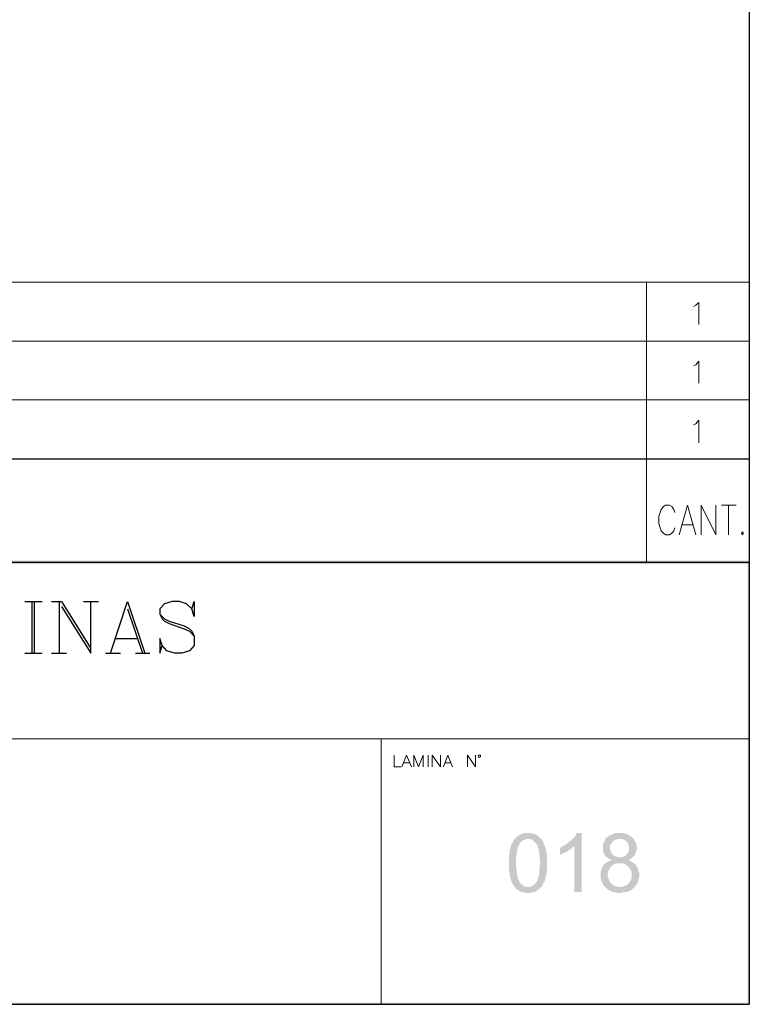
# Model space of a CAD drawing. Header units: millimetres. Extents: x 8 to 202, y 3 to 294.
# Tile 5 of 7: x 150 to 202, y 3 to 73. Entities that reach past the tile are written whole.
import ezdxf

# ---------------------------------------------------------------- set-up
doc = ezdxf.new("R2010")
doc.units = ezdxf.units.MM
doc.layers.add('DGE_CONTORNOS', color=7, linetype='Continuous', lineweight=0)
doc.layers.add('DGE_RELLENO', color=7, linetype='Continuous', lineweight=0)

msp = doc.modelspace()

# ---------------------------------------------------------------- hatches: boundary and pattern name
at = {"layer": 'DGE_RELLENO', "true_color": 0x000000}
for points in [[(23.4527, 34.8263), (23.7067, 34.5723), (201.9723, 34.8263)], [(23.7067, 34.5723), (201.9723, 34.8263), (201.8453, 34.5723)], [(201.9723, 34.8263), (201.8453, 34.5723), (201.9723, 34.6993)], [(201.9723, 34.6993), (201.8453, 34.5723), (201.9723, 3.2456)], [(201.8453, 34.5723), (201.9723, 3.2456), (201.8453, 3.3726)], [(186.2243, 15.4376), (185.9703, 15.4376), (185.8433, 15.3953), (185.7587, 15.3529), (185.6317, 15.3106), (185.547, 15.2683), (185.4623, 15.1836), (185.42, 15.1836), (185.3777, 15.0989), (185.293, 15.0143), (186.3513, 15.0143), (186.4783, 14.972), (186.563, 14.9296), (186.6477, 14.8449), (186.7323, 14.7603), (186.817, 14.6756), (186.8593, 14.5909), (186.9017, 14.5486), (186.944, 14.464), (186.944, 14.3793), (186.9863, 14.2523), (186.9863, 14.1676), (187.0287, 14.0406), (187.0287, 13.7866), (187.071, 13.6173), (187.071, 13.1093), (187.0287, 12.94), (187.0287, 12.5589), (186.9863, 12.432), (186.9863, 12.3473), (186.944, 12.2203), (186.9017, 12.1356), (186.9017, 12.0509), (186.8593, 12.0086), (186.817, 11.9239), (186.7747, 11.8816), (186.69, 11.797), (186.6053, 11.7123), (186.5207, 11.6699), (186.436, 11.6276), (186.309, 11.5853), (186.2243, 11.5853), (185.3353, 11.5429), (185.3777, 11.4583), (185.4623, 11.4159), (185.5893, 11.3313), (185.674, 11.289), (185.7587, 11.2466), (185.8857, 11.2043), (185.9703, 11.2043), (186.0973, 11.1619), (186.2243, 11.1619), (186.3513, 11.1619), (186.4783, 11.2043), (186.6053, 11.2043), (186.69, 11.2466), (186.817, 11.289), (186.9017, 11.3736), (186.9863, 11.4159), (187.0287, 11.4583), (187.071, 11.5006), (187.1557, 11.5853), (187.2403, 11.6699), (187.2827, 11.797), (187.325, 11.8816), (187.4097, 12.0086), (187.452, 12.1356), (187.452, 12.2626), (187.4943, 12.3473), (187.5367, 12.432), (187.5367, 12.6859), (187.579, 12.7706), (187.579, 13.9136), (187.5367, 13.9983), (187.5367, 14.1253), (187.4943, 14.2099), (187.4943, 14.2946), (187.452, 14.4216), (187.4097, 14.5063), (187.3673, 14.6333), (187.325, 14.7179), (187.2827, 14.8449), (187.2403, 14.9296), (187.1557, 15.0143), (187.071, 15.0989), (186.9863, 15.1836), (186.9017, 15.2683), (186.817, 15.3106), (186.7747, 15.3106), (186.69, 15.3529), (186.563, 15.3953), (186.4783, 15.4376), (186.3513, 15.4376)], [(190.0343, 15.4376), (189.6957, 15.4376), (189.6533, 15.3529), (189.611, 15.2259), (189.5263, 15.1413), (189.4417, 15.0566), (189.357, 14.972), (189.2723, 14.8873), (189.1877, 14.8449), (189.103, 14.7603), (189.0183, 14.6756), (188.9337, 14.6333), (188.8067, 14.5486), (189.5263, 14.5063), (189.5263, 11.2466), (190.0343, 11.2466)], [(192.7437, 15.4376), (192.4473, 15.4376), (192.3203, 15.3953), (192.2357, 15.3529), (192.151, 15.3106), (192.024, 15.2683), (191.9393, 15.1836), (191.8547, 15.1413), (191.8123, 15.0989), (191.7277, 15.0143), (191.6853, 14.8873), (191.643, 14.8026), (191.6007, 14.7179), (191.5583, 14.5909), (191.5583, 14.1676), (191.6007, 14.0406), (191.643, 13.956), (191.6853, 13.8289), (191.77, 13.7443), (191.8547, 13.7019), (191.9393, 13.6173), (192.0663, 13.5749), (192.151, 13.5326), (192.151, 13.4903), (192.024, 13.448), (191.897, 13.4056), (191.8123, 13.3633), (191.7277, 13.2786), (191.643, 13.2363), (191.6007, 13.1516), (191.5583, 13.1093), (191.516, 13.0246), (191.4737, 12.8976), (191.4313, 12.813), (191.389, 12.6859), (191.389, 12.2203), (191.4313, 12.0933), (191.4313, 12.0086), (191.4737, 11.9239), (191.5583, 11.797), (191.6007, 11.7123), (191.6853, 11.6276), (191.77, 11.5429), (192.7437, 11.5853), (192.659, 11.5853), (192.532, 11.6276), (192.405, 11.6699), (192.3203, 11.7123), (192.2357, 11.7546), (192.151, 11.8393), (192.0663, 11.9239), (192.024, 12.0086), (191.9817, 12.1356), (191.9393, 12.2203), (191.897, 12.3473), (191.897, 12.5589), (191.9393, 12.6859), (191.9393, 12.7706), (192.024, 12.8553), (192.0663, 12.9823), (192.151, 13.0669), (192.1933, 13.1093), (192.3203, 13.1939), (192.405, 13.2363), (192.4897, 13.2786), (193.7597, 13.2786), (193.675, 13.3633), (193.548, 13.4056), (193.4633, 13.4903), (193.3363, 13.5326), (193.4633, 13.5749), (193.548, 13.6173), (193.675, 13.7019), (192.659, 13.7019), (192.532, 13.7443), (192.4473, 13.7866), (192.3203, 13.8289), (192.2357, 13.9136), (192.1933, 13.956), (192.151, 14.0406), (192.1087, 14.1676), (192.0663, 14.2523), (192.0663, 14.5486), (192.1087, 14.6333), (192.1933, 14.7603), (192.278, 14.8449), (192.3203, 14.8873), (192.405, 14.9296), (192.532, 14.972), (192.6167, 15.0143), (192.7437, 15.0143), (193.7173, 15.0566), (193.6327, 15.1413), (193.5903, 15.1413), (193.5057, 15.2259), (193.421, 15.2683), (193.294, 15.3529), (193.2093, 15.3953), (193.0823, 15.3953), (192.9977, 15.4376), (192.8707, 15.4376)], [(185.293, 15.0143), (185.2083, 14.9296), (185.166, 14.8449), (185.1237, 14.7179), (185.039, 14.6333), (184.9967, 14.5063), (184.9967, 14.464), (184.9543, 14.3793), (184.9543, 14.2946), (184.912, 14.1676), (184.912, 13.956), (184.8697, 13.8289), (184.8697, 12.813), (184.912, 12.6859), (184.912, 12.432), (184.9543, 12.3049), (184.9967, 12.2203), (184.9967, 12.0933), (185.039, 12.0086), (185.0813, 11.9239), (185.1237, 11.8393), (185.166, 11.7546), (185.2083, 11.6699), (185.2507, 11.6276), (185.3353, 11.5429), (186.2243, 11.5853), (186.182, 11.5853), (186.055, 11.6276), (185.9703, 11.6276), (185.8857, 11.7123), (185.801, 11.7546), (185.7163, 11.8393), (185.6317, 11.9239), (185.6317, 11.9663), (185.5893, 12.0086), (185.547, 12.0933), (185.5047, 12.1779), (185.5047, 12.2626), (185.4623, 12.3473), (185.4623, 12.4743), (185.42, 12.6013), (185.42, 12.8553), (185.3777, 12.9823), (185.3777, 13.7019), (185.42, 13.8713), (185.42, 14.0829), (185.4623, 14.2099), (185.4623, 14.3369), (185.5047, 14.4216), (185.547, 14.5063), (185.5893, 14.5909), (185.6317, 14.6756), (185.6317, 14.7179), (185.7163, 14.8026), (185.801, 14.8873), (185.8857, 14.9296), (186.0127, 14.972), (186.0973, 15.0143), (186.2243, 15.0143)], [(193.7173, 15.0566), (192.7437, 15.0143), (192.9553, 15.0143), (193.04, 14.972), (193.167, 14.8873), (193.2517, 14.8449), (193.294, 14.7603), (193.3363, 14.6756), (193.3787, 14.5909), (193.421, 14.464), (193.421, 14.1676), (193.3787, 14.0829), (193.294, 13.9983), (193.2517, 13.9136), (193.167, 13.8289), (193.0823, 13.7866), (192.9977, 13.7443), (192.8707, 13.7019), (192.7437, 13.7019), (193.675, 13.7019), (193.7173, 13.7866), (193.802, 13.8289), (193.8443, 13.9136), (193.8867, 13.9983), (193.929, 14.1253), (193.929, 14.2523), (193.9713, 14.3369), (193.9713, 14.4216), (193.929, 14.5486), (193.929, 14.6756), (193.8867, 14.7603), (193.8443, 14.8449), (193.7597, 14.972)], [(188.8067, 14.5486), (188.722, 14.5063), (188.6373, 14.464), (188.5103, 14.3793), (188.5103, 13.9136), (188.6373, 13.956), (188.722, 13.9983), (188.849, 14.0406), (188.9337, 14.0829), (189.0607, 14.1676), (189.1877, 14.2523), (189.2723, 14.2946), (189.3993, 14.3793), (189.4417, 14.464), (189.5263, 14.5063)], [(193.7597, 13.2786), (192.7437, 13.2786), (192.9553, 13.2786), (193.0823, 13.2363), (193.167, 13.1939), (193.2517, 13.1093), (193.3363, 13.0669), (193.421, 12.9823), (193.5057, 12.8553), (193.548, 12.7706), (193.5903, 12.6859), (193.5903, 12.2203), (193.548, 12.0933), (193.5057, 12.0086), (193.421, 11.9239), (193.3787, 11.8393), (193.294, 11.7546), (193.2093, 11.7123), (193.0823, 11.6699), (192.9977, 11.6276), (192.8707, 11.5853), (192.7437, 11.5853), (191.77, 11.5429), (191.8123, 11.5006), (191.897, 11.4159), (191.9817, 11.3736), (192.0663, 11.3313), (192.151, 11.289), (192.278, 11.2466), (192.405, 11.2043), (192.4897, 11.2043), (192.6167, 11.1619), (192.8283, 11.1619), (192.9553, 11.2043), (193.0823, 11.2043), (193.167, 11.2466), (193.294, 11.2466), (193.3787, 11.289), (193.5057, 11.3313), (193.5903, 11.4159), (193.675, 11.4583), (193.7597, 11.5429), (193.802, 11.6276), (193.8867, 11.7123), (193.9713, 11.797), (194.0137, 11.8816), (194.056, 12.0086), (194.0983, 12.0933), (194.0983, 12.2203), (194.1407, 12.3049), (194.1407, 12.6013), (194.0983, 12.6859), (194.056, 12.813), (194.056, 12.8976), (193.9713, 13.0246), (193.929, 13.1093), (193.8867, 13.1516), (193.8443, 13.2363)], [(201.9723, 3.2456), (201.8453, 3.3726), (23.5797, 3.2456)], [(201.8453, 3.3726), (23.5797, 3.2456), (23.7067, 3.3726)]]:
    msp.add_hatch(color=7, dxfattribs=at).paths.add_polyline_path(points, flags=0)

# ---------------------------------------------------------------- linework, layer by layer
at = {"layer": 'DGE_CONTORNOS', "lineweight": 25}
for points in [[(201.9723, 293.9063), (201.9723, 3.2456)], [(23.5797, 42.0653), (201.9723, 42.0653)], [(23.5797, 34.6993), (201.9723, 34.6993)], [(150.4103, 31.9053), (151.638, 31.9053)], [(150.9183, 31.9053), (150.9183, 28.2223)], [(151.0877, 31.9053), (151.0877, 28.2223)], [(152.3153, 31.9053), (153.035, 31.9053)], [(152.8657, 31.9053), (152.8657, 28.2223)], [(153.035, 31.9053), (155.1093, 28.5609)], [(153.035, 31.5666), (155.1093, 28.2223), (155.1093, 31.9053)], [(154.6013, 31.9053), (155.6597, 31.9053)], [(156.5063, 28.2223), (157.734, 31.9053), (158.9617, 28.2223)], [(162.306, 31.3973), (162.4753, 31.9053), (162.4753, 30.847), (162.306, 31.3973), (161.925, 31.7359), (161.417, 31.9053), (160.909, 31.9053), (160.3587, 31.7359), (160.02, 31.3973), (160.02, 31.0163), (160.1893, 30.6776), (160.3587, 30.5083), (160.6973, 30.339), (161.7557, 29.9579), (162.1367, 29.7886), (162.4753, 29.4499)], [(157.734, 31.3973), (158.7923, 28.2223)], [(160.02, 31.0163), (160.3587, 30.6776), (160.6973, 30.5083), (161.7557, 30.1696), (162.1367, 29.9579), (162.306, 29.7886), (162.4753, 29.4499), (162.4753, 28.7726), (162.1367, 28.3916), (161.5863, 28.2223), (161.0783, 28.2223), (160.528, 28.3916), (160.1893, 28.7726), (160.02, 29.2806), (160.02, 28.2223), (160.1893, 28.7726)], [(156.8873, 29.2806), (158.4537, 29.2806)], [(150.4103, 28.2223), (151.638, 28.2223)], [(152.3153, 28.2223), (153.3737, 28.2223)], [(156.1677, 28.2223), (157.226, 28.2223)], [(158.2843, 28.2223), (159.3003, 28.2223)], [(7.874, 3.2456), (201.9723, 3.2456)]]:
    msp.add_lwpolyline(points, dxfattribs=at)
at = {"layer": 'DGE_CONTORNOS', "lineweight": 5}
for points in [[(23.5797, 54.6384), (201.9723, 54.6384)], [(194.6487, 54.6384), (194.6487, 34.6993)], [(23.5797, 50.4474), (201.9723, 50.4474)], [(23.5797, 46.2564), (201.9723, 46.2564)], [(175.768, 22.1263), (175.768, 3.2456)]]:
    msp.add_lwpolyline(points, dxfattribs=at)
at = {"layer": 'DGE_CONTORNOS', "lineweight": 13}
for points in [[(197.993, 52.9027), (198.1623, 52.9874), (198.374, 53.199), (198.374, 51.6327)], [(197.993, 48.7117), (198.1623, 48.754), (198.374, 49.008), (198.374, 47.4417)], [(197.993, 44.4784), (198.1623, 44.563), (198.374, 44.817), (198.374, 43.2084)], [(196.6807, 38.2553), (196.596, 38.4669), (196.469, 38.6786), (196.2997, 38.7633), (196.0033, 38.7633), (195.8763, 38.6786), (195.707, 38.4669), (195.6223, 38.2553), (195.5377, 37.9589), (195.5377, 37.4509), (195.6223, 37.1546), (195.707, 36.9429), (195.8763, 36.7736), (196.0033, 36.6466), (196.2997, 36.6466), (196.469, 36.7736), (196.596, 36.9429), (196.6807, 37.1546)], [(196.977, 36.6466), (197.5697, 38.7633), (198.1623, 36.6466)], [(198.5433, 36.6466), (198.5433, 38.7633), (199.6017, 36.6466), (199.6017, 38.7633)], [(199.9827, 38.7633), (201.041, 38.7633)], [(200.4907, 38.7633), (200.4907, 36.6466)], [(197.1887, 37.3663), (197.9507, 37.3663)], [(201.4643, 36.8583), (201.549, 36.7736), (201.4643, 36.6466), (201.422, 36.7736), (201.4643, 36.8583)], [(176.6993, 20.9833), (176.6993, 20.1366), (177.165, 20.1366)], [(177.2497, 20.1366), (177.5883, 20.9833), (177.927, 20.1366)], [(177.3767, 20.4329), (177.8, 20.4329)], [(178.0963, 20.1366), (178.0963, 20.9833), (178.435, 20.1366), (178.7737, 20.9833), (178.7737, 20.1366)], [(179.1123, 20.9833), (179.1123, 20.1366)], [(179.4087, 20.1366), (179.4087, 20.9833), (180.0013, 20.1366), (180.0013, 20.9833)], [(180.213, 20.1366), (180.5093, 20.9833), (180.848, 20.1366)], [(180.2977, 20.4329), (180.721, 20.4329)], [(181.9063, 20.1366), (181.9063, 20.9833), (182.499, 20.1366), (182.499, 20.9833)], [(182.8377, 20.8986), (182.8377, 20.9833), (182.7107, 20.9833), (182.6683, 20.8986), (182.7107, 20.8563), (182.753, 20.814), (182.8377, 20.8563), (182.8377, 20.8986)]]:
    msp.add_lwpolyline(points, dxfattribs=at)
at = {"layer": 'DGE_CONTORNOS', "lineweight": 9}
msp.add_lwpolyline([(23.5797, 22.1263), (201.9723, 22.1263)], dxfattribs=at)

doc.saveas('drawing.dxf')
